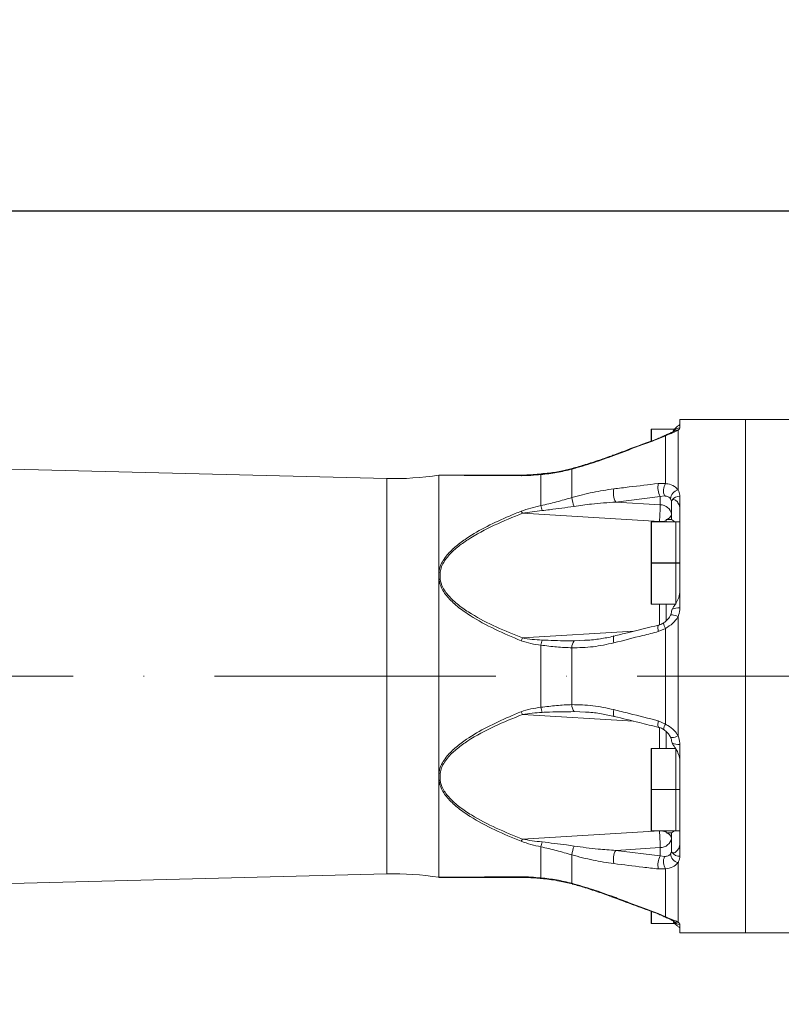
# Model space of a CAD drawing. Header units: millimetres. Extents: x 35469 to 44263, y -24881 to -16268.
# Tile 79 of 231: x 39317 to 39503, y -17989 to -17750. Entities that reach past the tile are written whole.
import ezdxf

# ---------------------------------------------------------------- set-up
doc = ezdxf.new("R2010")
doc.units = ezdxf.units.MM
doc.header["$LTSCALE"] = 0.3175
doc.linetypes.add('ACAD_ISO10W100', pattern=[18, 12, -3, 0, -3])
for name, color, linetype, lineweight in [('1轮廓实线层', 7, 'Continuous', 18), ('7标注层', 4, 'Continuous', 13), ('中心线', 4, 'ACAD_ISO10W100', 20)]:
    doc.layers.add(name, color=color, linetype=linetype, lineweight=lineweight)
doc.styles.add('标准汉字', font='gbenor.shx', dxfattribs={"bigfont": 'gbcbig.shx'})
doc.dimstyles.new('M1：18', dxfattribs={"dimscale": 18, "dimtxt": 3.5, "dimasz": 2.5, "dimexe": 2, "dimexo": 0, "dimgap": 1.5, "dimtad": 1, "dimdec": 1, "dimdsep": 46, "dimtxsty": '标准汉字', "dimcen": 5, "dimdle": 5, "dimclrd": 1, "dimclre": 1, "dimclrt": 256, "dimadec": 4, "dimazin": 2, "dimtfac": 1, "dimtdec": 1, "dimtmove": 0, "dimatfit": 3, "dimfxl": 1, "dimtolj": 1, "dimarcsym": 0})

# ---------------------------------------------------------------- blocks, each defined once
blk = doc.blocks.new('*D28')
at = {"layer": '7标注层', "color": 1, "lineweight": -2, "ltscale": 18, "transparency": 16777216}
for p, q in [((38753.98, -17970.42), (38753.98, -17602.95)), ((39813.98, -17831.5), (39813.98, -17602.95)), ((38798.98, -17638.95), (39768.98, -17638.95))]:
    blk.add_line(p, q, dxfattribs=at)
at = {"layer": '7标注层', "color": 1, "transparency": 16777216}
for points in [[(38798.98, -17631.45), (38798.98, -17646.45), (38753.98, -17638.95)], [(39768.98, -17646.45), (39768.98, -17631.45), (39813.98, -17638.95)]]:
    blk.add_solid(points, dxfattribs=at)
at = {"layer": 'Defpoints', "color": 0, "transparency": 16777216}
for p in [(39813.98, -17638.95), (39813.98, -17831.5), (38753.98, -17970.42)]:
    blk.add_point(p, dxfattribs=at)
at = {"layer": '7标注层', "transparency": 16777216, "insert": (39283.98, -17580.45), "char_height": 63, "attachment_point": 5, "style": '标准汉字'}
blk.add_mtext('\\A1;1060', dxfattribs=at)
blk = doc.blocks.new('*D44')
at = {"layer": '7标注层', "color": 1, "lineweight": -2, "ltscale": 18, "transparency": 16777216}
for p, q in [((37974.46, -17796.16), (40892.23, -17796.16)), ((40856.23, -18794.5), (40856.23, -17841.16)), ((40604.54, -18839.5), (40892.23, -18839.5))]:
    blk.add_line(p, q, dxfattribs=at)
at = {"layer": '7标注层', "color": 1, "transparency": 16777216}
for points in [[(40863.73, -17841.16), (40848.73, -17841.16), (40856.23, -17796.16)], [(40848.73, -18794.5), (40863.73, -18794.5), (40856.23, -18839.5)]]:
    blk.add_solid(points, dxfattribs=at)
at = {"layer": 'Defpoints', "color": 0, "transparency": 16777216}
for p in [(37974.46, -17796.16), (40856.23, -17796.16), (40604.54, -18839.5)]:
    blk.add_point(p, dxfattribs=at)
at = {"layer": '7标注层', "transparency": 16777216, "insert": (40797.73, -18317.83), "char_height": 63, "attachment_point": 5, "rotation": 90, "style": '标准汉字'}
blk.add_mtext('\\A1;1043.3', dxfattribs=at)
blk = doc.blocks.new('*D45')
at = {"layer": '7标注层', "color": 1, "lineweight": -2, "ltscale": 18, "transparency": 16777216}
for p, q in [((38753.98, -16988.93), (41035.05, -16988.93)), ((40999.05, -17033.93), (40999.05, -18794.5)), ((40604.54, -18839.5), (41035.05, -18839.5))]:
    blk.add_line(p, q, dxfattribs=at)
at = {"layer": '7标注层', "color": 1, "transparency": 16777216}
for points in [[(41006.55, -17033.93), (40991.55, -17033.93), (40999.05, -16988.93)], [(40991.55, -18794.5), (41006.55, -18794.5), (40999.05, -18839.5)]]:
    blk.add_solid(points, dxfattribs=at)
at = {"layer": 'Defpoints', "color": 0, "transparency": 16777216}
for p in [(38753.98, -16988.93), (40604.54, -18839.5), (40999.05, -18839.5)]:
    blk.add_point(p, dxfattribs=at)
at = {"layer": '7标注层', "transparency": 16777216, "insert": (40940.55, -17914.21), "char_height": 63, "attachment_point": 5, "rotation": 90, "style": '标准汉字'}
blk.add_mtext('\\A1;1850.6', dxfattribs=at)

msp = doc.modelspace()

# ---------------------------------------------------------------- linework, layer by layer
at = {"layer": '1轮廓实线层', "ltscale": 18}
for p, q in [((39493.983, -17846.995), (39477.983, -17846.995)), ((39477.983, -17846.995), (39477.983, -17848.06)), ((39477.983, -17848.06), (39477.983, -17849.001)), ((39507.483, -17846.995), (39493.983, -17846.995)), ((39493.983, -17909.495), (39493.983, -17846.995)), ((39406.635, -17861.336), (38997.062, -17851.074)), ((39470.983, -17852.17), (39470.983, -17849.399)), ((39476.687, -17849.299), (39471.083, -17849.299)), ((39471.083, -17849.299), (39471.083, -17852.168)), ((39474.49, -17850.911), (39472.72, -17851.684)), ((39474.49, -17862.574), (39474.49, -17850.911)), ((39476.44, -17849.839), (39476.429, -17849.845)), ((39477.551, -17849.585), (39477.551, -17864.12)), ((39419.255, -17860.52), (39419.255, -17884.136)), ((39444.144, -17867.946), (39444.144, -17860.369)), ((39451.683, -17859.055), (39451.683, -17865.971)), ((39406.635, -17909.495), (39406.635, -17861.336)), ((39472.72, -17862.545), (39474.49, -17862.574)), ((39473.192, -17865.728), (39462.347, -17867.081)), ((39474.255, -17865.583), (39473.192, -17865.728)), ((39473.192, -17867.738), (39473.192, -17865.728)), ((39477.983, -17865.647), (39477.983, -17868.828)), ((39462.347, -17867.081), (39473.192, -17867.738)), ((39475.968, -17866.858), (39475.724, -17866.276)), ((39475.968, -17866.858), (39475.968, -17870.072)), ((39472.983, -17871.83), (39439.638, -17869.81)), ((39475.968, -17871.322), (39475.968, -17870.072)), ((39477.983, -17868.828), (39477.983, -17888.727)), ((39470.983, -17872.63), (39470.983, -17871.973)), ((39470.983, -17881.773), (39470.983, -17872.63)), ((39476.983, -17871.873), (39471.083, -17871.873)), ((39471.083, -17871.873), (39471.083, -17872.543)), ((39471.083, -17872.543), (39471.083, -17881.873)), ((39472.983, -17871.873), (39472.983, -17871.83)), ((39474.614, -17871.322), (39475.968, -17871.322)), ((39474.641, -17871.58), (39474.641, -17871.873)), ((39477.983, -17871.873), (39476.983, -17871.873)), ((39476.983, -17881.873), (39476.983, -17871.873)), ((39476.983, -17871.873), (39476.983, -17879.373)), ((39476.983, -17879.373), (39476.983, -17881.873)), ((39470.983, -17882.678), (39470.983, -17882.021)), ((39470.983, -17891.821), (39470.983, -17882.678)), ((39471.083, -17881.873), (39476.983, -17881.873)), ((39476.983, -17881.921), (39471.083, -17881.921)), ((39471.083, -17881.921), (39471.083, -17882.591)), ((39471.083, -17882.591), (39471.083, -17891.921)), ((39472.983, -17881.921), (39472.983, -17881.873)), ((39474.641, -17881.873), (39474.641, -17881.921)), ((39476.983, -17881.873), (39477.983, -17881.873)), ((39477.983, -17881.921), (39476.983, -17881.921)), ((39476.983, -17891.921), (39476.983, -17881.921)), ((39476.983, -17881.921), (39476.983, -17889.421)), ((39419.255, -17885.88), (39419.255, -17884.136)), ((39419.566, -17884.158), (39419.566, -17885.832)), ((39419.255, -17885.88), (39419.255, -17933.111)), ((39476.983, -17889.421), (39476.983, -17891.921)), ((39477.983, -17888.727), (39477.983, -17892.849)), ((39471.083, -17891.921), (39476.983, -17891.921)), ((39472.983, -17897.065), (39472.983, -17891.921)), ((39474.641, -17891.921), (39474.641, -17896.008)), ((39477.551, -17894.961), (39477.551, -17924.03)), ((39439.638, -17900.18), (39466.687, -17898.542)), ((39474.49, -17897.832), (39472.72, -17898.634)), ((39474.49, -17921.159), (39474.49, -17897.832)), ((39444.144, -17917.071), (39444.144, -17901.919)), ((39452.19, -17900.864), (39454.85, -17900.699)), ((39454.85, -17900.699), (39455.043, -17900.687)), ((39451.683, -17902.58), (39451.683, -17916.411)), ((39406.635, -17957.654), (39406.635, -17909.495)), ((39493.983, -17971.995), (39493.983, -17909.495)), ((39454.972, -17918.265), (39452.19, -17918.126)), ((39466.687, -17920.448), (39439.638, -17918.81)), ((39472.72, -17920.356), (39474.49, -17921.159)), ((39472.983, -17927.069), (39472.983, -17921.998)), ((39474.641, -17922.982), (39474.641, -17927.069)), ((39470.983, -17932.069), (39470.983, -17927.169)), ((39476.983, -17927.069), (39471.083, -17927.069)), ((39471.083, -17927.069), (39471.083, -17932.069)), ((39476.983, -17937.069), (39476.983, -17927.069)), ((39477.983, -17926.142), (39477.983, -17930.263)), ((39477.983, -17930.263), (39477.983, -17950.162)), ((39419.255, -17934.855), (39419.255, -17933.111)), ((39419.566, -17933.158), (39419.566, -17934.832)), ((39470.983, -17936.969), (39470.983, -17932.069)), ((39471.083, -17932.069), (39471.083, -17937.069)), ((39419.255, -17934.855), (39419.255, -17958.471)), ((39470.983, -17942.117), (39470.983, -17937.217)), ((39471.083, -17937.069), (39476.983, -17937.069)), ((39476.983, -17937.117), (39471.083, -17937.117)), ((39471.083, -17937.117), (39471.083, -17942.117)), ((39472.983, -17937.117), (39472.983, -17937.069)), ((39474.641, -17937.069), (39474.641, -17937.117)), ((39476.983, -17937.069), (39477.983, -17937.069)), ((39477.983, -17937.117), (39476.983, -17937.117)), ((39476.983, -17947.117), (39476.983, -17937.117)), ((39470.983, -17947.017), (39470.983, -17942.117)), ((39471.083, -17942.117), (39471.083, -17947.117)), ((39439.638, -17949.18), (39472.983, -17947.161)), ((39471.083, -17947.117), (39476.983, -17947.117)), ((39472.983, -17947.161), (39472.983, -17947.117)), ((39474.641, -17947.117), (39474.641, -17947.411)), ((39476.983, -17947.117), (39477.983, -17947.117)), ((39474.614, -17947.669), (39475.968, -17947.669)), ((39475.968, -17948.919), (39475.968, -17947.669)), ((39475.968, -17948.919), (39475.968, -17952.133)), ((39444.144, -17958.621), (39444.144, -17951.045)), ((39473.192, -17951.253), (39462.347, -17951.909)), ((39462.347, -17951.909), (39473.192, -17953.263)), ((39473.192, -17953.263), (39473.192, -17951.253)), ((39477.983, -17950.162), (39477.983, -17953.343)), ((39451.683, -17953.019), (39451.683, -17959.935)), ((39473.192, -17953.263), (39474.255, -17953.407)), ((39474.49, -17956.416), (39472.72, -17956.445)), ((39474.49, -17968.08), (39474.49, -17956.416)), ((39477.551, -17954.871), (39477.551, -17969.405)), ((38997.062, -17967.917), (39406.635, -17957.654)), ((39470.983, -17968.935), (39470.983, -17966.817)), ((39470.983, -17969.591), (39470.983, -17968.935)), ((39471.083, -17966.831), (39471.083, -17969.021)), ((39471.083, -17969.021), (39471.083, -17969.691)), ((39472.72, -17967.306), (39474.49, -17968.08)), ((39471.083, -17969.691), (39476.687, -17969.691)), ((39477.983, -17969.99), (39477.983, -17970.93)), ((39477.983, -17970.93), (39477.983, -17971.995)), ((39477.983, -17971.995), (39493.983, -17971.995)), ((39493.983, -17971.995), (39507.483, -17971.995))]:
    msp.add_line(p, q, dxfattribs=at)
at = {"layer": '1轮廓实线层', "lineweight": 20, "ltscale": 18}
for points in [[(39472.643, -17851.598), (39472.658, -17851.602), (39472.72, -17851.684)], [(39474.2, -17850.924), (39474.301, -17850.893), (39474.49, -17850.911)], [(39461.785, -17855.622), (39461.806, -17855.631), (39461.874, -17855.729)], [(39444.144, -17860.369), (39444.17, -17860.307), (39444.199, -17860.259), (39444.23, -17860.228), (39444.263, -17860.214), (39444.271, -17860.213)], [(39451.766, -17858.883), (39451.742, -17858.895), (39451.705, -17858.953), (39451.683, -17859.055)], [(39476.673, -17871.873), (39476.414, -17871.646), (39475.968, -17871.322)], [(39475.718, -17894.625), (39475.719, -17894.622), (39475.796, -17894.558), (39475.951, -17894.532), (39476.177, -17894.546), (39476.463, -17894.599), (39476.798, -17894.689), (39477.166, -17894.811), (39477.551, -17894.961)], [(39472.858, -17897.028), (39472.782, -17897.072), (39472.696, -17897.225), (39472.646, -17897.473), (39472.632, -17897.804), (39472.658, -17898.198), (39472.72, -17898.634)], [(39462.009, -17899.695), (39461.922, -17899.747), (39461.836, -17899.91), (39461.786, -17900.17), (39461.775, -17900.514), (39461.806, -17900.922), (39461.874, -17901.37)], [(39461.874, -17917.62), (39461.806, -17918.068), (39461.775, -17918.476), (39461.786, -17918.82), (39461.836, -17919.081), (39461.922, -17919.244), (39462.007, -17919.295)], [(39472.72, -17920.356), (39472.658, -17920.793), (39472.632, -17921.187), (39472.646, -17921.517), (39472.696, -17921.765), (39472.782, -17921.918), (39472.858, -17921.963)], [(39475.718, -17924.365), (39475.719, -17924.369), (39475.796, -17924.433), (39475.951, -17924.458), (39476.177, -17924.444), (39476.463, -17924.391), (39476.798, -17924.301), (39477.166, -17924.179), (39477.551, -17924.03)], [(39475.968, -17947.669), (39476.414, -17947.345), (39476.673, -17947.117)], [(39444.144, -17958.621), (39444.17, -17958.684), (39444.199, -17958.731), (39444.23, -17958.762), (39444.263, -17958.777), (39444.269, -17958.777)], [(39451.683, -17959.935), (39451.705, -17960.038), (39451.742, -17960.096), (39451.764, -17960.107)], [(39461.874, -17963.261), (39461.806, -17963.359), (39461.785, -17963.368)], [(39472.72, -17967.306), (39472.658, -17967.388), (39472.643, -17967.393)], [(39474.193, -17968.062), (39474.301, -17968.098), (39474.49, -17968.08)]]:
    msp.add_lwpolyline(points, dxfattribs=at)
for centre, radius, start, end in [((39477.974, -17851.023), 2.022, 89.75506, 142.37909), ((39471.083, -17849.399), 0.1, 90, 180), ((39477.334, -17851.193), 1.622, 82.31781, 123.62891), ((39408.389, -17791.358), 70, 268.56464, 278.92991), ((39419.503, -17862.495), 2, 90, 97.13037), ((39419.566, -17862.462), 1.967, 90.00038, 99.08333), ((39439.661, -17860.941), 0.447, 92.94153, 138.29286), ((39477.355, -17863.484), 4.729, 168.55733, 208.33233), ((39477.027, -17864.287), 3.06, 145.96896, 205.06964), ((39462.088, -17864.641), 10.49, 187.28152, 199.34455), ((39466.399, -17864.84), 4.631, 167.71158, 208.94845), ((39478.026, -17866.375), 2.305, 101.9105, 177.54647), ((39477.847, -17867.752), 2.109, 86.2986, 145.03819), ((39365.907, -17885.889), 80.268, 12.0464, 12.91697), ((39409.709, -17866.542), 63.495, 355.22333, 358.92107), ((39473.175, -17870.576), 2.838, 10.2279, 89.65649), ((39435.431, -17871.951), 4.721, 26.96823, 34.36093), ((39474.376, -17869.705), 1.634, 278.40238, 347.03154), ((39471.083, -17871.973), 0.1, 90, 180), ((39473.025, -17866.485), 5.345, 269.5473, 287.59891), ((39473.391, -17871.58), 1.25, 0.01268, 11.91196), ((39471.083, -17881.773), 0.1, 180, 270), ((39471.083, -17882.021), 0.1, 90, 180), ((39419.123, -17888.056), 3.923, 83.51857, 88.06687), ((39420.02, -17889.835), 4.029, 96.46466, 100.93292), ((39471.083, -17891.821), 0.1, 180, 270), ((39477.734, -17896.764), 3.923, 86.35895, 114.32067), ((39475.991, -17896.534), 1.984, 179.4979, 220.85461), ((39447.222, -17904.089), 8.532, 152.73087, 157.70654), ((39451.836, -17902.907), 7.755, 163.30829, 172.6814), ((39454.261, -17902.41), 2.584, 143.26068, 183.7742), ((39447.222, -17914.901), 8.532, 202.29346, 207.26913), ((39451.836, -17916.084), 7.755, 187.3186, 196.69171), ((39454.261, -17916.581), 2.584, 176.2258, 216.73932), ((39475.995, -17922.458), 1.988, 139.17339, 180.44559), ((39477.734, -17922.226), 3.923, 245.67933, 273.64105), ((39471.083, -17927.169), 0.1, 90, 180), ((39420.02, -17929.155), 4.029, 259.06708, 263.53534), ((39419.123, -17930.934), 3.923, 271.93313, 276.48143), ((39471.083, -17936.969), 0.1, 180, 270), ((39471.083, -17937.217), 0.1, 90, 180), ((39471.083, -17947.017), 0.1, 180, 270), ((39473.025, -17952.506), 5.345, 72.40109, 90.4527), ((39409.709, -17952.448), 63.495, 1.07893, 4.77667), ((39473.391, -17947.411), 1.25, 348.08804, 359.98732), ((39435.431, -17947.039), 4.721, 325.63907, 333.03177), ((39365.907, -17933.102), 80.268, 347.08303, 347.9536), ((39473.175, -17948.415), 2.838, 270.34351, 349.7721), ((39474.376, -17949.285), 1.634, 12.96846, 81.59762), ((39462.088, -17954.349), 10.49, 160.65545, 172.71848), ((39466.399, -17954.151), 4.631, 151.05155, 192.28842), ((39477.355, -17955.507), 4.729, 151.66767, 191.44267), ((39477.027, -17954.704), 3.06, 154.93036, 214.03104), ((39478.026, -17952.615), 2.305, 182.45353, 258.0895), ((39477.847, -17951.238), 2.109, 214.96181, 273.7014), ((39408.389, -18027.632), 70, 81.07237, 91.43536), ((39419.503, -17956.495), 2, 262.87494, 270), ((39419.566, -17956.528), 1.967, 260.91667, 269.99962), ((39439.661, -17958.049), 0.447, 221.70714, 267.05847), ((39477.974, -17967.971), 2.019, 214.56254, 270.2656), ((39477.334, -17967.797), 1.622, 236.35419, 277.68238), ((39471.083, -17969.591), 0.1, 180, 270)]:
    msp.add_arc(centre, radius, start, end, dxfattribs=at)
at = {"layer": '1轮廓实线层', "ltscale": 18}
for points, knots in [([(39477.983, -17848.06), (39477.926, -17848.166), (39477.822, -17848.358), (39477.182, -17848.782), (39476.635, -17849.269), (39476.42, -17849.659), (39476.354, -17849.777)], [0, 0, 0, 0, 37350.3285996, 67620.2757301, 89275.5258368, 98733.3875637, 98733.3875637, 98733.3875637, 98733.3875637]), ([(39477.983, -17849.001), (39477.931, -17849.162), (39477.869, -17849.356), (39477.596, -17849.553), (39477.551, -17849.585)], [0, 0, 0, 0, 46391.1742552, 55680.7886225, 55680.7886225, 55680.7886225, 55680.7886225]), ([(39472.646, -17851.607), (39470.107, -17852.532), (39466.48, -17853.853), (39462.873, -17855.227), (39461.791, -17855.639)], [0, 0, 0, 0, 38971.7786633, 55667.3001817, 55667.3001817, 55667.3001817, 55667.3001817]), ([(39474.199, -17850.922), (39474.115, -17850.964), (39473.708, -17851.171), (39473.175, -17851.413), (39472.715, -17851.566), (39472.64, -17851.591)], [0, 0, 0, 0, 13189.0618236, 63889.4221501, 73864.7818316, 73864.7818316, 73864.7818316, 73864.7818316]), ([(39476.435, -17849.843), (39476.435, -17849.843), (39476.44, -17849.838), (39476.266, -17849.947), (39475.871, -17850.137), (39475.188, -17850.452), (39474.586, -17850.726), (39474.231, -17850.91), (39474.202, -17850.925)], [0, 0, 0, 0, 1377.1458611, 26023.5750791, 54818.3360404, 93096.359563, 137804.2696771, 141767.6393488, 141767.6393488, 141767.6393488, 141767.6393488]), ([(39477.551, -17849.585), (39477.534, -17849.595), (39477.204, -17849.774), (39476.275, -17850.138), (39475.097, -17850.648), (39474.49, -17850.911)], [0, 0, 0, 0, 1880.9187016, 36827.538011, 73870.425712, 73870.425712, 73870.425712, 73870.425712]), ([(39472.72, -17851.684), (39471.472, -17852.145), (39467.853, -17853.483), (39464.241, -17854.84), (39461.874, -17855.729)], [0, 0, 0, 0, 19189.701244, 55670.4862012, 55670.4862012, 55670.4862012, 55670.4862012]), ([(39461.874, -17855.729), (39460.201, -17856.339), (39456.827, -17857.568), (39453.407, -17858.557), (39451.683, -17859.055)], [0, 0, 0, 0, 27606.1626598, 55660.5696611, 55660.5696611, 55660.5696611, 55660.5696611]), ([(39461.784, -17855.621), (39461.702, -17855.652), (39460.579, -17856.081), (39458.295, -17856.882), (39455.027, -17857.956), (39452.82, -17858.58), (39451.764, -17858.878)], [0, 0, 0, 0, 2462.1543501, 33764.1641144, 67645.8823573, 98693.1931631, 98693.1931631, 98693.1931631, 98693.1931631]), ([(39439.328, -17860.644), (39437.176, -17860.631), (39432.876, -17860.606), (39427.79, -17860.575), (39424.018, -17860.551), (39421.609, -17860.535), (39419.858, -17860.524), (39419.439, -17860.521), (39419.255, -17860.52)], [0, 0, 0, 0, 37112.0240734, 74157.7844876, 92995.4674987, 111776.8940535, 128649.4152311, 141751.3626685, 141751.3626685, 141751.3626685, 141751.3626685]), ([(39419.566, -17860.495), (39419.75, -17860.495), (39420.172, -17860.495), (39421.932, -17860.495), (39424.339, -17860.495), (39428.118, -17860.495), (39433.201, -17860.495), (39437.491, -17860.495), (39439.638, -17860.495)], [0, 0, 0, 0, 12822.1434471, 29475.2862558, 48226.7336469, 67035.9946252, 104371.7259399, 141772.1282814, 141772.1282814, 141772.1282814, 141772.1282814]), ([(39444.144, -17860.369), (39443.328, -17860.442), (39441.688, -17860.587), (39440.117, -17860.625), (39439.328, -17860.644)], [0, 0, 0, 0, 27679.8011561, 55662.8084133, 55662.8084133, 55662.8084133, 55662.8084133]), ([(39444.27, -17860.211), (39443.916, -17860.244), (39442.934, -17860.337), (39441.539, -17860.439), (39440.346, -17860.493), (39439.8, -17860.492), (39439.644, -17860.492)], [0, 0, 0, 0, 22087.4937038, 61335.9903817, 88043.9931394, 98693.8259981, 98693.8259981, 98693.8259981, 98693.8259981]), ([(39451.683, -17859.055), (39450.444, -17859.358), (39447.955, -17859.966), (39445.418, -17860.235), (39444.144, -17860.369)], [0, 0, 0, 0, 27710.4869504, 55658.7045026, 55658.7045026, 55658.7045026, 55658.7045026]), ([(39451.761, -17858.882), (39450.835, -17859.114), (39448.825, -17859.617), (39446.321, -17860.026), (39444.738, -17860.143), (39444.267, -17860.178)], [0, 0, 0, 0, 27709.0388979, 60121.5837254, 73833.8369731, 73833.8369731, 73833.8369731, 73833.8369731]), ([(39461.874, -17863.854), (39463.119, -17863.702), (39466.73, -17863.261), (39470.348, -17862.829), (39472.72, -17862.545)], [0, 0, 0, 0, 19167.1686923, 55605.1066718, 55605.1066718, 55605.1066718, 55605.1066718]), ([(39474.49, -17862.574), (39474.665, -17862.595), (39475.431, -17862.684), (39476.607, -17863.123), (39477.266, -17863.82), (39477.551, -17864.12)], [0, 0, 0, 0, 10586.1517287, 46525.2139211, 73768.0415302, 73768.0415302, 73768.0415302, 73768.0415302]), ([(39444.144, -17867.946), (39445.408, -17867.649), (39447.945, -17867.052), (39450.434, -17866.332), (39451.683, -17865.971)], [0, 0, 0, 0, 27703.4501208, 55609.4090134, 55609.4090134, 55609.4090134, 55609.4090134]), ([(39451.683, -17865.971), (39453.379, -17865.516), (39456.799, -17864.599), (39460.174, -17864.104), (39461.874, -17863.854)], [0, 0, 0, 0, 27579.7825811, 55608.3443514, 55608.3443514, 55608.3443514, 55608.3443514]), ([(39475.724, -17866.276), (39475.588, -17866.128), (39475.28, -17865.789), (39474.706, -17865.594), (39474.338, -17865.585), (39474.255, -17865.583)], [0, 0, 0, 0, 27682.7252975, 63263.832656, 73748.734179, 73748.734179, 73748.734179, 73748.734179]), ([(39477.551, -17864.12), (39477.74, -17864.533), (39477.969, -17865.029), (39477.981, -17865.558), (39477.983, -17865.647)], [0, 0, 0, 0, 46274.0115592, 55586.0706998, 55586.0706998, 55586.0706998, 55586.0706998]), ([(39439.328, -17869.287), (39440.105, -17869.022), (39441.675, -17868.487), (39443.316, -17868.127), (39444.144, -17867.946)], [0, 0, 0, 0, 27534.1766992, 55610.8825151, 55610.8825151, 55610.8825151, 55610.8825151]), ([(39452.19, -17868.116), (39450.214, -17868.406), (39447.627, -17868.786), (39445.022, -17869.07), (39444.408, -17869.136)], [0, 0, 0, 0, 42492.5563899, 55605.3111843, 55605.3111843, 55605.3111843, 55605.3111843]), ([(39462.347, -17867.081), (39460.39, -17867.214), (39457.016, -17867.443), (39453.618, -17867.917), (39452.19, -17868.116)], [0, 0, 0, 0, 32243.9271039, 55600.3828424, 55600.3828424, 55600.3828424, 55600.3828424]), ([(39475.968, -17866.858), (39475.988, -17866.755), (39476.013, -17866.628), (39476.101, -17866.557), (39476.118, -17866.543)], [0, 0, 0, 0, 44618.1184382, 55580.6293003, 55580.6293003, 55580.6293003, 55580.6293003]), ([(39476.118, -17866.543), (39476.224, -17866.502), (39476.437, -17866.421), (39476.976, -17866.626), (39477.603, -17867.242), (39477.948, -17868.1), (39477.976, -17868.673), (39477.983, -17868.828)], [0, 0, 0, 0, 18386.4862839, 36665.2460692, 65210.4745652, 102772.6562927, 116700.2843912, 116700.2843912, 116700.2843912, 116700.2843912]), ([(39419.255, -17884.136), (39419.358, -17883.661), (39419.571, -17882.671), (39420.306, -17881.27), (39421.546, -17879.579), (39423.438, -17877.757), (39426.684, -17875.385), (39431.019, -17872.912), (39435.559, -17870.826), (39438.365, -17869.68), (39439.328, -17869.287)], [0, 0, 0, 0, 11246.0920957, 23454.4774802, 35686.6749709, 58031.6978612, 80441.3780706, 121625.0393266, 162878.0263185, 184450.1016477, 184450.1016477, 184450.1016477, 184450.1016477]), ([(39439.638, -17869.81), (39437.324, -17870.741), (39432.701, -17872.6), (39427.421, -17875.434), (39423.757, -17878.011), (39421.865, -17879.768), (39420.62, -17881.4), (39419.883, -17882.747), (39419.668, -17883.702), (39419.566, -17884.158)], [0, 0, 0, 0, 45388.4706486, 90662.6732595, 110000.9595868, 129281.365643, 139709.6571215, 150115.3204948, 159629.9953731, 159629.9953731, 159629.9953731, 159629.9953731]), ([(39444.408, -17869.136), (39443.609, -17869.221), (39442.009, -17869.39), (39440.43, -17869.67), (39439.638, -17869.81)], [0, 0, 0, 0, 27747.7095409, 55609.5077165, 55609.5077165, 55609.5077165, 55609.5077165]), ([(39439.328, -17900.853), (39437.176, -17899.95), (39432.876, -17898.147), (39427.79, -17895.378), (39424.018, -17892.776), (39421.609, -17890.56), (39419.858, -17888.239), (39419.439, -17886.597), (39419.255, -17885.88)], [0, 0, 0, 0, 36977.9339151, 73889.8435895, 92659.4638107, 111373.030837, 128184.5895882, 141239.1981307, 141239.1981307, 141239.1981307, 141239.1981307]), ([(39419.566, -17885.832), (39419.75, -17886.521), (39420.172, -17888.105), (39421.932, -17890.329), (39424.339, -17892.448), (39428.118, -17894.941), (39433.201, -17897.592), (39437.491, -17899.317), (39439.638, -17900.18)], [0, 0, 0, 0, 12779.1920168, 29376.550369, 48065.1844333, 66811.4384217, 104022.1030446, 141297.2220603, 141297.2220603, 141297.2220603, 141297.2220603]), ([(39477.983, -17888.727), (39477.927, -17889.275), (39477.825, -17890.267), (39477.175, -17891.503), (39476.582, -17892.401), (39476.252, -17892.916), (39476.14, -17893.145), (39476.118, -17893.189)], [0, 0, 0, 0, 39223.1158201, 71010.831931, 93751.900481, 112035.2013303, 116393.9412098, 116393.9412098, 116393.9412098, 116393.9412098]), ([(39475.684, -17894.614), (39475.645, -17894.728), (39475.508, -17895.119), (39475.009, -17895.712), (39474.451, -17896.226), (39474.094, -17896.45), (39474.001, -17896.508)], [0, 0, 0, 0, 14457.0409835, 49625.7147941, 85612.6356035, 98246.5477232, 98246.5477232, 98246.5477232, 98246.5477232]), ([(39475.933, -17893.75), (39475.912, -17894.008), (39475.886, -17894.309), (39475.728, -17894.574), (39475.706, -17894.612)], [0, 0, 0, 0, 47444.497171, 55416.3078642, 55416.3078642, 55416.3078642, 55416.3078642]), ([(39476.118, -17893.189), (39476.055, -17893.34), (39475.976, -17893.529), (39475.969, -17893.676), (39475.968, -17893.705)], [0, 0, 0, 0, 44493.2035786, 55421.0636454, 55421.0636454, 55421.0636454, 55421.0636454]), ([(39477.983, -17892.849), (39477.931, -17893.452), (39477.869, -17894.175), (39477.596, -17894.848), (39477.551, -17894.961)], [0, 0, 0, 0, 46168.3888822, 55413.3915267, 55413.3915267, 55413.3915267, 55413.3915267]), ([(39472.861, -17897.032), (39470.323, -17897.648), (39466.698, -17898.528), (39463.093, -17899.433), (39462.011, -17899.704)], [0, 0, 0, 0, 38786.8950936, 55402.4472805, 55402.4472805, 55402.4472805, 55402.4472805]), ([(39474.001, -17896.512), (39473.937, -17896.555), (39473.586, -17896.79), (39473.186, -17896.992), (39472.867, -17897.024), (39472.861, -17897.024)], [0, 0, 0, 0, 13288.6676919, 72444.8107348, 73509.9906602, 73509.9906602, 73509.9906602, 73509.9906602]), ([(39477.551, -17894.961), (39477.534, -17894.992), (39477.204, -17895.602), (39476.275, -17896.723), (39475.097, -17897.455), (39474.49, -17897.832)], [0, 0, 0, 0, 1871.7936272, 36648.8731792, 73512.0513026, 73512.0513026, 73512.0513026, 73512.0513026]), ([(39472.72, -17898.634), (39471.472, -17898.946), (39467.853, -17899.852), (39464.241, -17900.769), (39461.874, -17901.37)], [0, 0, 0, 0, 19094.8215432, 55395.2344394, 55395.2344394, 55395.2344394, 55395.2344394]), ([(39444.144, -17901.919), (39443.328, -17901.812), (39441.688, -17901.598), (39440.117, -17901.102), (39439.328, -17900.853)], [0, 0, 0, 0, 27558.8801531, 55419.6418317, 55419.6418317, 55419.6418317, 55419.6418317]), ([(39439.638, -17900.18), (39440.425, -17900.306), (39442.004, -17900.557), (39443.604, -17900.639), (39444.408, -17900.679)], [0, 0, 0, 0, 27603.2757212, 55420.8713617, 55420.8713617, 55420.8713617, 55420.8713617]), ([(39451.683, -17902.58), (39450.444, -17902.524), (39447.955, -17902.412), (39445.418, -17902.084), (39444.144, -17901.919)], [0, 0, 0, 0, 27584.8758932, 55406.4047604, 55406.4047604, 55406.4047604, 55406.4047604]), ([(39444.408, -17900.679), (39446.397, -17900.77), (39449.001, -17900.889), (39451.581, -17900.869), (39452.19, -17900.864)], [0, 0, 0, 0, 42321.1299916, 55404.7181788, 55404.7181788, 55404.7181788, 55404.7181788]), ([(39461.874, -17901.37), (39460.201, -17901.735), (39456.827, -17902.47), (39453.407, -17902.543), (39451.683, -17902.58)], [0, 0, 0, 0, 27474.6051292, 55395.3184856, 55395.3184856, 55395.3184856, 55395.3184856]), ([(39462.004, -17899.692), (39461.925, -17899.713), (39460.803, -17900.012), (39458.533, -17900.407), (39456.219, -17900.736), (39454.968, -17900.753), (39454.856, -17900.755)], [0, 0, 0, 0, 3305.3965539, 46944.2259957, 93645.9851521, 98233.7721513, 98233.7721513, 98233.7721513, 98233.7721513]), ([(39419.255, -17933.111), (39419.358, -17932.636), (39419.571, -17931.645), (39420.306, -17930.239), (39421.546, -17928.54), (39423.438, -17926.705), (39426.684, -17924.312), (39431.019, -17921.812), (39435.559, -17919.699), (39438.365, -17918.537), (39439.328, -17918.138)], [0, 0, 0, 0, 11187.1751926, 23331.6023369, 35499.7168388, 57727.6768829, 80019.9555144, 120987.8605985, 162024.7282294, 183483.7900903, 183483.7900903, 183483.7900903, 183483.7900903]), ([(39439.328, -17918.138), (39440.105, -17917.892), (39441.675, -17917.394), (39443.316, -17917.18), (39444.144, -17917.071)], [0, 0, 0, 0, 27390.1936498, 55320.0793968, 55320.0793968, 55320.0793968, 55320.0793968]), ([(39444.408, -17918.311), (39443.609, -17918.352), (39442.009, -17918.433), (39440.43, -17918.684), (39439.638, -17918.81)], [0, 0, 0, 0, 27602.2763554, 55318.0433766, 55318.0433766, 55318.0433766, 55318.0433766]), ([(39444.144, -17917.071), (39445.408, -17916.908), (39447.945, -17916.58), (39450.434, -17916.467), (39451.683, -17916.411)], [0, 0, 0, 0, 27556.47279, 55314.3799658, 55314.3799658, 55314.3799658, 55314.3799658]), ([(39452.19, -17918.126), (39450.214, -17918.139), (39447.627, -17918.156), (39445.022, -17918.281), (39444.408, -17918.311)], [0, 0, 0, 0, 42268.2811646, 55311.8269896, 55311.8269896, 55311.8269896, 55311.8269896]), ([(39451.683, -17916.411), (39453.379, -17916.446), (39456.799, -17916.517), (39460.174, -17917.25), (39461.874, -17917.62)], [0, 0, 0, 0, 27426.5712703, 55299.42867, 55299.42867, 55299.42867, 55299.42867]), ([(39454.974, -17918.245), (39455.137, -17918.249), (39456.441, -17918.282), (39458.801, -17918.592), (39460.966, -17919.074), (39462.005, -17919.306)], [0, 0, 0, 0, 5080.0636382, 40582.5044459, 73360.777968, 73360.777968, 73360.777968, 73360.777968]), ([(39461.874, -17917.62), (39463.119, -17917.937), (39466.73, -17918.855), (39470.348, -17919.762), (39472.72, -17920.356)], [0, 0, 0, 0, 19053.5839738, 55275.5905868, 55275.5905868, 55275.5905868, 55275.5905868]), ([(39439.638, -17918.81), (39437.324, -17919.741), (39432.701, -17921.6), (39427.421, -17924.434), (39423.757, -17927.011), (39421.865, -17928.768), (39420.62, -17930.4), (39419.883, -17931.747), (39419.668, -17932.702), (39419.566, -17933.158)], [0, 0, 0, 0, 45151.5280663, 90189.3846113, 109426.718793, 128606.4748573, 138980.3272619, 149331.6696873, 158796.6748675, 158796.6748675, 158796.6748675, 158796.6748675]), ([(39462.009, -17919.29), (39464.046, -17919.797), (39467.656, -17920.696), (39471.284, -17921.572), (39472.865, -17921.953)], [0, 0, 0, 0, 31180.4929534, 55260.3612791, 55260.3612791, 55260.3612791, 55260.3612791]), ([(39474.49, -17921.159), (39474.665, -17921.259), (39475.431, -17921.7), (39476.607, -17922.584), (39477.266, -17923.594), (39477.551, -17924.03)], [0, 0, 0, 0, 10520.0175349, 46234.5599051, 73307.1951264, 73307.1951264, 73307.1951264, 73307.1951264]), ([(39472.858, -17921.969), (39472.909, -17921.98), (39473.274, -17922.062), (39473.683, -17922.219), (39473.975, -17922.461), (39473.997, -17922.479)], [0, 0, 0, 0, 9520.5129116, 68440.1553418, 73311.8712632, 73311.8712632, 73311.8712632, 73311.8712632]), ([(39474.003, -17922.482), (39474.039, -17922.502), (39474.359, -17922.682), (39474.9, -17923.169), (39475.457, -17923.798), (39475.628, -17924.227), (39475.689, -17924.378)], [0, 0, 0, 0, 4916.8712491, 43260.1097507, 78697.2422137, 97955.7891563, 97955.7891563, 97955.7891563, 97955.7891563]), ([(39475.713, -17924.371), (39475.737, -17924.422), (39475.884, -17924.733), (39475.923, -17925.069), (39475.956, -17925.35)], [0, 0, 0, 0, 9083.7408025, 55236.477109, 55236.477109, 55236.477109, 55236.477109]), ([(39475.968, -17925.286), (39475.988, -17925.413), (39476.013, -17925.572), (39476.101, -17925.764), (39476.118, -17925.801)], [0, 0, 0, 0, 44337.1333631, 55230.6072051, 55230.6072051, 55230.6072051, 55230.6072051]), ([(39476.118, -17925.801), (39476.224, -17925.996), (39476.437, -17926.383), (39476.976, -17927.172), (39477.603, -17928.256), (39477.948, -17929.355), (39477.976, -17930.07), (39477.983, -17930.263)], [0, 0, 0, 0, 18268.2841871, 36429.5344223, 64791.2528224, 102111.9567292, 115950.0476089, 115950.0476089, 115950.0476089, 115950.0476089]), ([(39477.551, -17924.03), (39477.74, -17924.608), (39477.969, -17925.304), (39477.981, -17926.021), (39477.983, -17926.142)], [0, 0, 0, 0, 45975.8618711, 55227.9221605, 55227.9221605, 55227.9221605, 55227.9221605]), ([(39439.328, -17949.704), (39437.176, -17948.814), (39432.876, -17947.036), (39427.79, -17944.299), (39424.018, -17941.72), (39421.609, -17939.52), (39419.858, -17937.21), (39419.439, -17935.571), (39419.255, -17934.855)], [0, 0, 0, 0, 36784.0420725, 73502.4060989, 92173.6088083, 110789.0522346, 127512.4604658, 140498.6178582, 140498.6178582, 140498.6178582, 140498.6178582]), ([(39419.566, -17934.832), (39419.75, -17935.521), (39420.172, -17937.105), (39421.932, -17939.329), (39424.339, -17941.448), (39428.118, -17943.941), (39433.201, -17946.592), (39437.491, -17948.317), (39439.638, -17949.18)], [0, 0, 0, 0, 12712.1001756, 29222.3209897, 47812.8381412, 66460.6727073, 103475.9781871, 140555.3996687, 140555.3996687, 140555.3996687, 140555.3996687]), ([(39444.144, -17951.045), (39443.328, -17950.866), (39441.688, -17950.507), (39440.117, -17949.972), (39439.328, -17949.704)], [0, 0, 0, 0, 27414.3092852, 55128.9164586, 55128.9164586, 55128.9164586, 55128.9164586]), ([(39439.638, -17949.18), (39440.425, -17949.32), (39442.004, -17949.6), (39443.604, -17949.769), (39444.408, -17949.854)], [0, 0, 0, 0, 27458.141604, 55129.4762635, 55129.4762635, 55129.4762635, 55129.4762635]), ([(39444.408, -17949.854), (39446.397, -17950.089), (39449.001, -17950.396), (39451.581, -17950.783), (39452.19, -17950.874)], [0, 0, 0, 0, 42095.9158851, 55109.8790735, 55109.8790735, 55109.8790735, 55109.8790735]), ([(39451.683, -17953.019), (39450.444, -17952.661), (39447.955, -17951.941), (39445.418, -17951.344), (39444.144, -17951.045)], [0, 0, 0, 0, 27438.005148, 55111.4032535, 55111.4032535, 55111.4032535, 55111.4032535]), ([(39452.19, -17950.874), (39454.161, -17951.142), (39457.56, -17951.603), (39460.931, -17951.819), (39462.347, -17951.909)], [0, 0, 0, 0, 31948.7275016, 55091.6497186, 55091.6497186, 55091.6497186, 55091.6497186]), ([(39475.724, -17952.714), (39475.751, -17952.674), (39475.876, -17952.492), (39475.928, -17952.29), (39475.968, -17952.133)], [0, 0, 0, 0, 12045.538282, 55071.5973586, 55071.5973586, 55071.5973586, 55071.5973586]), ([(39476.118, -17952.447), (39476.055, -17952.381), (39475.976, -17952.299), (39475.969, -17952.16), (39475.968, -17952.133)], [0, 0, 0, 0, 44213.780262, 55073.0118945, 55073.0118945, 55073.0118945, 55073.0118945]), ([(39477.983, -17950.162), (39477.927, -17950.603), (39477.825, -17951.4), (39477.175, -17952.226), (39476.582, -17952.542), (39476.252, -17952.532), (39476.14, -17952.461), (39476.118, -17952.447)], [0, 0, 0, 0, 38971.4335296, 70555.177951, 93150.3242787, 111316.3069869, 115647.0782155, 115647.0782155, 115647.0782155, 115647.0782155]), ([(39461.874, -17955.137), (39460.201, -17954.891), (39456.827, -17954.397), (39453.407, -17953.481), (39451.683, -17953.019)], [0, 0, 0, 0, 27321.5098906, 55086.642184, 55086.642184, 55086.642184, 55086.642184]), ([(39474.255, -17953.407), (39474.547, -17953.374), (39475.12, -17953.309), (39475.56, -17952.936), (39475.715, -17952.725), (39475.724, -17952.714)], [0, 0, 0, 0, 36226.2105693, 71147.8622374, 73067.5430816, 73067.5430816, 73067.5430816, 73067.5430816]), ([(39477.983, -17953.343), (39477.931, -17953.785), (39477.869, -17954.314), (39477.596, -17954.791), (39477.551, -17954.871)], [0, 0, 0, 0, 45871.7668374, 55057.3723131, 55057.3723131, 55057.3723131, 55057.3723131]), ([(39472.72, -17956.445), (39471.472, -17956.296), (39467.853, -17955.865), (39464.241, -17955.425), (39461.874, -17955.137)], [0, 0, 0, 0, 18980.1619313, 55062.5999568, 55062.5999568, 55062.5999568, 55062.5999568]), ([(39477.551, -17954.871), (39477.534, -17954.893), (39477.204, -17955.323), (39476.275, -17956.08), (39475.097, -17956.302), (39474.49, -17956.416)], [0, 0, 0, 0, 1859.9857212, 36417.6797164, 73048.3124689, 73048.3124689, 73048.3124689, 73048.3124689]), ([(39419.255, -17958.471), (39419.358, -17958.47), (39419.571, -17958.468), (39420.306, -17958.464), (39421.546, -17958.456), (39423.438, -17958.443), (39426.684, -17958.423), (39431.019, -17958.396), (39435.559, -17958.368), (39438.365, -17958.352), (39439.328, -17958.346)], [0, 0, 0, 0, 11150.9418026, 23256.0351779, 35384.7391915, 57540.7065894, 79760.7842577, 120596.0011469, 161499.9572248, 182889.5167723, 182889.5167723, 182889.5167723, 182889.5167723]), ([(39439.638, -17958.495), (39437.324, -17958.495), (39432.701, -17958.495), (39427.421, -17958.495), (39423.757, -17958.495), (39421.865, -17958.495), (39420.62, -17958.495), (39419.883, -17958.495), (39419.668, -17958.495), (39419.566, -17958.495)], [0, 0, 0, 0, 44997.3173485, 89881.3514098, 109052.9823199, 128167.2317651, 138505.6532708, 148821.641678, 158254.3200399, 158254.3200399, 158254.3200399, 158254.3200399]), ([(39439.328, -17958.346), (39440.105, -17958.365), (39441.675, -17958.403), (39443.316, -17958.548), (39444.144, -17958.621)], [0, 0, 0, 0, 27269.8831661, 55077.0878505, 55077.0878505, 55077.0878505, 55077.0878505]), ([(39439.671, -17958.498), (39439.882, -17958.499), (39440.539, -17958.502), (39441.876, -17958.573), (39443.207, -17958.676), (39444.067, -17958.761), (39444.271, -17958.782)], [0, 0, 0, 0, 14201.6520416, 44241.106361, 85017.6726866, 97657.3083608, 97657.3083608, 97657.3083608, 97657.3083608]), ([(39444.144, -17958.621), (39445.408, -17958.755), (39447.945, -17959.023), (39450.434, -17959.63), (39451.683, -17959.935)], [0, 0, 0, 0, 27430.748448, 55062.0122526, 55062.0122526, 55062.0122526, 55062.0122526]), ([(39444.268, -17958.785), (39444.445, -17958.799), (39445.926, -17958.92), (39448.437, -17959.287), (39450.736, -17959.854), (39451.764, -17960.107)], [0, 0, 0, 0, 5102.5204189, 42670.1077621, 73059.15328, 73059.15328, 73059.15328, 73059.15328]), ([(39451.683, -17959.935), (39453.379, -17960.425), (39456.799, -17961.413), (39460.174, -17962.642), (39461.874, -17963.261)], [0, 0, 0, 0, 27294.8446019, 55033.8318722, 55033.8318722, 55033.8318722, 55033.8318722]), ([(39451.764, -17960.108), (39451.787, -17960.114), (39452.837, -17960.394), (39455.046, -17961.054), (39458.377, -17962.123), (39460.649, -17962.953), (39461.785, -17963.368)], [0, 0, 0, 0, 677.2837513, 30633.7773298, 64127.0159985, 97597.839838, 97597.839838, 97597.839838, 97597.839838]), ([(39461.788, -17963.359), (39463.826, -17964.127), (39467.438, -17965.489), (39471.068, -17966.801), (39472.65, -17967.372)], [0, 0, 0, 0, 31031.492758, 54994.6559557, 54994.6559557, 54994.6559557, 54994.6559557]), ([(39461.874, -17963.261), (39463.119, -17963.73), (39466.73, -17965.089), (39470.348, -17966.429), (39472.72, -17967.306)], [0, 0, 0, 0, 18959.0612117, 55001.3743812, 55001.3743812, 55001.3743812, 55001.3743812]), ([(39472.641, -17967.395), (39472.715, -17967.421), (39473.151, -17967.578), (39473.698, -17967.81), (39474.092, -17968.019), (39474.189, -17968.07)], [0, 0, 0, 0, 9693.3192273, 57420.9980234, 72957.5171514, 72957.5171514, 72957.5171514, 72957.5171514]), ([(39474.202, -17968.065), (39474.217, -17968.073), (39474.569, -17968.266), (39475.174, -17968.529), (39475.884, -17968.857), (39476.315, -17969.073), (39476.4, -17969.127), (39476.434, -17969.149)], [0, 0, 0, 0, 1738.8176714, 39104.2789326, 70711.9023978, 97778.5798099, 115447.7603677, 115447.7603677, 115447.7603677, 115447.7603677]), ([(39474.49, -17968.08), (39474.665, -17968.16), (39475.431, -17968.511), (39476.607, -17968.956), (39477.266, -17969.27), (39477.551, -17969.405)], [0, 0, 0, 0, 10468.0606065, 46006.2137345, 72945.1409116, 72945.1409116, 72945.1409116, 72945.1409116]), ([(39476.344, -17969.197), (39476.382, -17969.274), (39476.528, -17969.58), (39476.981, -17970.033), (39477.601, -17970.513), (39477.948, -17970.75), (39477.976, -17970.892), (39477.983, -17970.93)], [0, 0, 0, 0, 6871.0928716, 27053.8298598, 58572.4255288, 100047.2106572, 115425.5874225, 115425.5874225, 115425.5874225, 115425.5874225]), ([(39477.551, -17969.405), (39477.74, -17969.571), (39477.969, -17969.77), (39477.981, -17969.958), (39477.983, -17969.99)], [0, 0, 0, 0, 45757.7584805, 54965.9282231, 54965.9282231, 54965.9282231, 54965.9282231])]:
    msp.add_open_spline(points, degree=3, knots=knots, dxfattribs=at)
at = {"layer": '7标注层', "ltscale": 18}
msp.add_arc((38753.983, -18839.495), 1850.561, 300, 182, dxfattribs=at)
at = {"layer": '中心线', "ltscale": 18}
msp.add_line((38643.818, -17909.495), (39977.136, -17909.495), dxfattribs=at)

# ---------------------------------------------------------------- dimensions: what is measured, and where the dimension line sits
at = {"layer": '7标注层', "ltscale": 18}
for base, p1, p2, angle, picture, middle in [((40999.054, -18839.495), (38753.983, -16988.935), (40604.544, -18839.495), 270, '*D45', (40940.554, -17914.215)), ((40856.231, -17796.156), (40604.544, -18839.495), (37974.458, -17796.156), 90, '*D44', (40797.731, -18317.826))]:
    dim = msp.add_linear_dim(base=base, p1=p1, p2=p2, angle=angle, dimstyle='M1：18', override={"dimsah": 1, "dimtzin": 8}, dxfattribs=at)
    dim.commit()
    dim.dimension.update_dxf_attribs({"geometry": picture, "text_midpoint": middle})
dim = msp.add_linear_dim(base=(39813.983, -17638.946), p1=(38753.983, -17970.421), p2=(39813.983, -17831.498), dimstyle='M1：18', override={"dimsah": 1, "dimtzin": 8}, dxfattribs=at)
dim.commit()
dim.dimension.update_dxf_attribs({"geometry": '*D28', "text_midpoint": (39283.983, -17580.446)})

doc.saveas('drawing.dxf')
